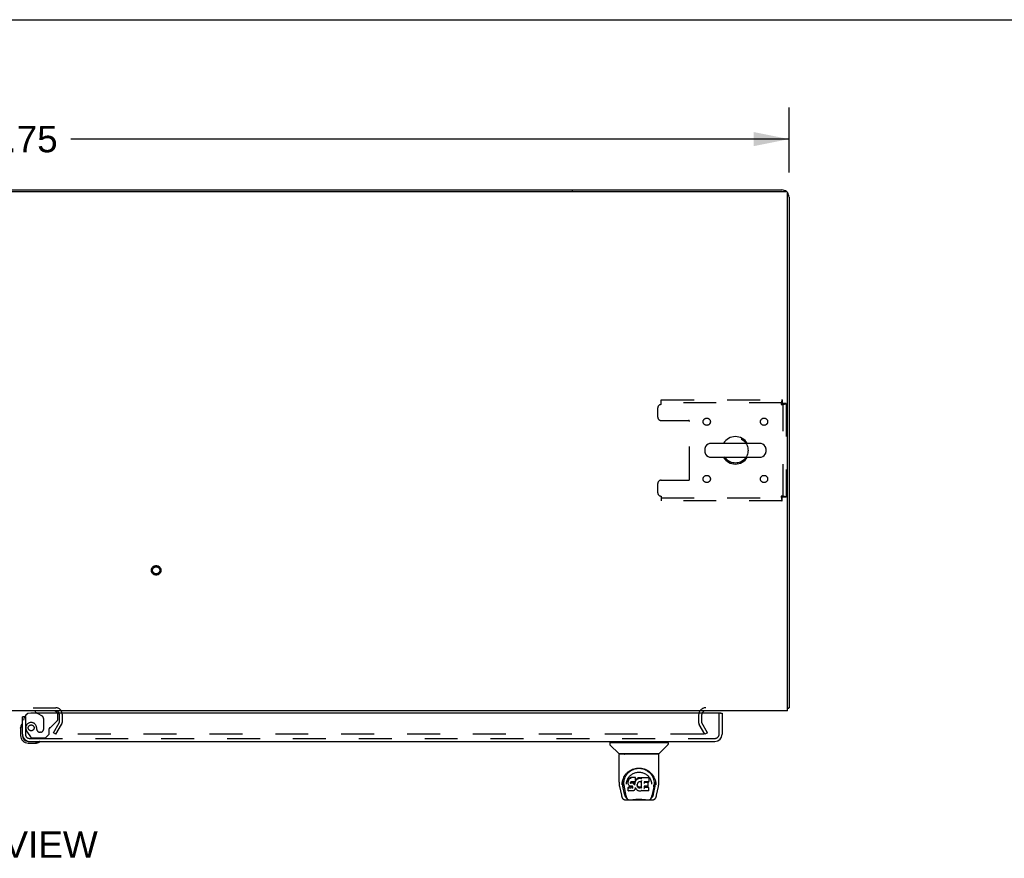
# Model space of a CAD drawing. Header units: inches. Extents: x 0 to 207, y 0 to 134.
# Tile 74 of 78: x 72 to 106, y 105 to 134. Entities that reach past the tile are written whole.
import ezdxf

# ---------------------------------------------------------------- set-up
doc = ezdxf.new("R2010")
doc.units = ezdxf.units.IN
doc.header["$LTSCALE"] = 11.383625
doc.header["$MEASUREMENT"] = 0
doc.linetypes.add('HIDDEN', pattern=[0.2, 0.1, -0.1])
doc.layers.get('0').update_dxf_attribs({"linetype": 'CONTINUOUS'})
for name, color, linetype in [('DEFAULT_2', 8, 'HIDDEN'), ('DIMENSIONS', 7, 'CONTINUOUS'), ('RIGHTHAND_DOOR_ASSEMBLY', 7, 'CONTINUOUS')]:
    doc.layers.add(name, color=color, linetype=linetype)
doc.styles.get("Standard").update_dxf_attribs({"font": 'arial.ttf'})
doc.dimstyles.new('DIMSTYLE_1', dxfattribs={"dimtxt": 0.913125, "dimasz": 1.2175, "dimexe": 0.09, "dimexo": 0.07, "dimgap": 0.0375, "dimtad": 0, "dimtih": 1, "dimtoh": 1, "dimzin": 4, "dimdsep": 46, "dimtxsty": 'Standard', "dimblk": '_FILLED', "dimblk1": '_FILLED', "dimblk2": '_FILLED', "dimcen": 0.09, "dimadec": 3, "dimazin": 1, "dimtfac": 1, "dimtdec": 3, "dimtofl": 0, "dimtmove": 0, "dimatfit": 3, "dimldrblk": '_FILLED', "dimfxl": 0, "dimtolj": 1, "dimtzin": 4, "dimarcsym": 0})

# ---------------------------------------------------------------- blocks, each defined once
blk = doc.blocks.new('_FILLED')
at = {"color": 0, "linetype": 'ByBlock'}
blk.add_solid([(0, 0), (-1, 0.2), (-1, -0.2)], dxfattribs=at)
blk = doc.blocks.new('*D1')
at = {"layer": 'DIMENSIONS', "color": 2, "linetype": 'Continuous'}
for p, q in [((44.621, 128.648), (44.621, 130.895)), ((98.371, 128.648), (98.371, 130.895)), ((44.621, 129.799), (69.444, 129.799)), ((98.371, 129.799), (73.548, 129.799))]:
    blk.add_line(p, q, dxfattribs=at)
at = {"layer": 'DIMENSIONS', "color": 2, "linetype": 'Continuous', "xscale": 1.2175, "yscale": 1.2175, "zscale": 1.2175, "rotation": 180}
blk.add_blockref('_FILLED', (44.621, 129.799), dxfattribs=at)
at = {"layer": 'DIMENSIONS', "color": 2, "linetype": 'Continuous', "xscale": 1.2175, "yscale": 1.2175, "zscale": 1.2175}
blk.add_blockref('_FILLED', (98.371, 129.799), dxfattribs=at)
at = {"layer": 'DIMENSIONS', "color": 2, "linetype": 'Continuous', "insert": (71.496, 130.256), "char_height": 0.9131, "width": 3.19085, "attachment_point": 2, "line_spacing_factor": 0.9}
blk.add_mtext('53.75', dxfattribs=at)

msp = doc.modelspace()

# ---------------------------------------------------------------- linework, layer by layer
at = {"color": 7, "linetype": 'Continuous'}
for p, q in [((0, 133.925), (206.975, 133.925)), ((52.121, 128.042), (90.871, 128.042)), ((90.871, 128.042), (90.871, 127.99)), ((97.349, 119.283), (95.686, 119.283)), ((95.463, 119.106), (95.463, 118.978)), ((97.349, 118.8), (95.686, 118.8)), ((97.571, 119.106), (97.571, 118.978)), ((98.319, 110.146), (98.371, 110.146))]:
    msp.add_line(p, q, dxfattribs=at)
at = {"color": 3, "linetype": 'Continuous'}
for p, q in [((44.733, 127.99), (98.259, 127.99)), ((90.871, 128.042), (98.125, 128.042)), ((98.319, 110.042), (98.319, 127.93)), ((98.371, 127.795), (98.371, 110.146)), ((98.319, 110.042), (44.673, 110.042))]:
    msp.add_line(p, q, dxfattribs=at)
for points in [[(98.319, 110.126), (98.322, 110.127), (98.325, 110.128), (98.329, 110.129), (98.333, 110.13), (98.337, 110.13)], [(98.337, 110.13), (98.344, 110.132), (98.347, 110.132), (98.351, 110.133), (98.354, 110.134), (98.356, 110.135), (98.359, 110.135), (98.361, 110.136), (98.364, 110.137), (98.366, 110.138), (98.367, 110.139), (98.368, 110.14), (98.369, 110.141), (98.37, 110.142), (98.371, 110.143), (98.371, 110.145), (98.371, 110.146)]]:
    msp.add_lwpolyline(points, dxfattribs=at)
for centre, radius, start, end in [((98.125, 127.795), 0.246, 50.553, 90), ((98.259, 127.93), 0.06, 0, 90), ((98.125, 127.795), 0.246, 0, 39.4479), ((73.027, 109.927), 0.115, 18.2523, 64.7751), ((95.493, 109.899), 0.142, 90, 153.5225)]:
    msp.add_arc(centre, radius, start, end, dxfattribs=at)
at = {"color": 7, "linetype": 'Continuous'}
for centre, radius, start, end in [((96.517, 119.042), 0.475, 30.5571, 149.4429), ((95.588, 119.106), 0.125, 146.8152, 180), ((95.686, 119.042), 0.241, 90, 146.8152), ((97.349, 119.042), 0.241, 33.1848, 90), ((97.446, 119.106), 0.125, 0, 33.1848), ((95.588, 118.978), 0.125, 180, 213.1848), ((95.686, 119.042), 0.241, 213.1848, 270), ((96.517, 119.042), 0.475, 210.5571, 329.4429), ((97.349, 119.042), 0.241, 270, 326.8152), ((97.446, 118.978), 0.125, 326.8152, 360)]:
    msp.add_arc(centre, radius, start, end, dxfattribs=at)
at = {"layer": 'DEFAULT_2', "color": 8, "linetype": 'HIDDEN'}
for p, q in [((93.83, 120.5), (93.83, 120.198)), ((93.955, 120.792), (98.133, 120.792)), ((93.955, 120.625), (93.955, 120.792)), ((98.133, 120.688), (93.955, 120.688)), ((98.133, 120.792), (98.133, 120.688)), ((98.267, 120.658), (98.163, 120.658)), ((98.163, 117.426), (98.163, 120.658)), ((98.267, 120.658), (98.267, 117.426)), ((93.955, 120.073), (94.9, 120.073)), ((94.93, 118.041), (94.93, 120.043)), ((93.83, 117.886), (93.83, 117.584)), ((93.955, 118.011), (94.9, 118.011)), ((93.955, 117.459), (93.955, 117.292)), ((98.267, 117.426), (98.163, 117.426)), ((93.955, 117.396), (98.133, 117.396)), ((98.133, 117.292), (93.955, 117.292)), ((98.133, 117.292), (98.133, 117.396)), ((69.965, 110.146), (73.027, 110.146)), ((72.942, 109.281), (73.138, 109.621)), ((73.142, 109.927), (73.142, 109.638)), ((73.246, 109.927), (73.246, 109.638)), ((95.246, 109.899), (95.246, 109.638)), ((95.35, 109.899), (95.35, 109.638)), ((95.551, 109.281), (95.355, 109.621)), ((73.032, 109.229), (72.942, 109.281)), ((73.032, 109.229), (73.228, 109.569)), ((95.461, 109.229), (95.265, 109.569)), ((95.551, 109.281), (95.461, 109.229)), ((95.415, 109.229), (72.965, 109.229))]:
    msp.add_line(p, q, dxfattribs=at)
for points in [[(98.133, 120.792), (98.131, 120.791), (98.129, 120.788), (98.126, 120.783), (98.124, 120.775), (98.122, 120.766), (98.119, 120.756), (98.117, 120.743), (98.115, 120.729), (98.112, 120.714), (98.11, 120.697), (98.107, 120.68), (98.105, 120.662), (98.103, 120.644), (98.1, 120.625)], [(98.133, 120.688), (98.131, 120.688), (98.129, 120.686), (98.126, 120.684), (98.124, 120.682), (98.122, 120.678), (98.119, 120.674), (98.117, 120.669), (98.115, 120.664), (98.112, 120.658), (98.11, 120.652), (98.107, 120.646), (98.105, 120.639), (98.103, 120.632), (98.1, 120.625)], [(98.1, 120.625), (98.119, 120.627), (98.138, 120.63), (98.156, 120.632), (98.173, 120.634), (98.189, 120.637), (98.205, 120.639), (98.218, 120.641), (98.231, 120.644), (98.242, 120.646), (98.251, 120.649), (98.258, 120.651), (98.263, 120.653), (98.266, 120.656), (98.267, 120.658)], [(98.1, 120.625), (98.107, 120.627), (98.114, 120.63), (98.121, 120.632), (98.128, 120.634), (98.134, 120.637), (98.14, 120.639), (98.145, 120.641), (98.15, 120.644), (98.154, 120.646), (98.157, 120.649), (98.16, 120.651), (98.162, 120.653), (98.163, 120.656), (98.163, 120.658)], [(98.267, 117.426), (98.266, 117.428), (98.263, 117.431), (98.258, 117.433), (98.251, 117.435), (98.242, 117.438), (98.231, 117.44), (98.218, 117.442), (98.205, 117.445), (98.189, 117.447), (98.173, 117.45), (98.156, 117.452), (98.138, 117.454), (98.119, 117.457), (98.1, 117.459)], [(98.1, 117.459), (98.103, 117.452), (98.105, 117.445), (98.107, 117.438), (98.11, 117.432), (98.112, 117.425), (98.115, 117.42), (98.117, 117.414), (98.119, 117.41), (98.122, 117.406), (98.124, 117.402), (98.126, 117.399), (98.129, 117.398), (98.131, 117.396), (98.133, 117.396)], [(98.163, 117.426), (98.163, 117.428), (98.162, 117.431), (98.16, 117.433), (98.157, 117.435), (98.154, 117.438), (98.15, 117.44), (98.145, 117.442), (98.14, 117.445), (98.134, 117.447), (98.128, 117.45), (98.121, 117.452), (98.114, 117.454), (98.107, 117.457), (98.1, 117.459)], [(98.1, 117.459), (98.103, 117.44), (98.105, 117.422), (98.107, 117.404), (98.11, 117.386), (98.112, 117.37), (98.115, 117.355), (98.117, 117.341), (98.119, 117.328), (98.122, 117.318), (98.124, 117.308), (98.126, 117.301), (98.129, 117.296), (98.131, 117.293), (98.133, 117.292)], [(95.433, 109.254), (95.434, 109.253), (95.434, 109.251), (95.435, 109.249), (95.435, 109.248), (95.435, 109.247)], [(95.435, 109.247), (95.435, 109.246), (95.435, 109.244), (95.434, 109.242), (95.434, 109.241), (95.433, 109.239), (95.432, 109.238), (95.431, 109.236), (95.429, 109.235), (95.428, 109.234), (95.426, 109.233), (95.425, 109.232), (95.423, 109.231), (95.421, 109.23), (95.419, 109.23), (95.417, 109.23), (95.415, 109.229)]]:
    msp.add_lwpolyline(points, dxfattribs=at)
for centre, radius in [((95.528, 120.031), 0.125), ((97.507, 120.031), 0.125), ((96.517, 119.042), 0.438), ((95.528, 118.052), 0.125), ((97.507, 118.052), 0.125), ((76.496, 114.896), 0.164), ((76.496, 114.896), 0.124)]:
    msp.add_circle(centre, radius, dxfattribs=at)
for centre, radius, start, end in [((93.955, 120.5), 0.125, 90, 180), ((93.955, 120.198), 0.125, 180, 270), ((94.9, 120.043), 0.03, 0, 90), ((93.955, 117.886), 0.125, 90, 180), ((94.9, 118.041), 0.03, 270, 360), ((93.955, 117.584), 0.125, 180, 270), ((73.027, 109.927), 0.219, 0, 90), ((73.027, 109.927), 0.115, 64.7751, 90), ((73.027, 109.927), 0.115, 0, 18.2523), ((95.493, 109.899), 0.246, 90, 180), ((95.493, 109.899), 0.142, 153.5225, 180), ((73.109, 109.638), 0.033, 330, 360), ((73.109, 109.638), 0.137, 330, 360), ((95.383, 109.638), 0.137, 180, 210), ((95.383, 109.638), 0.033, 180, 210)]:
    msp.add_arc(centre, radius, start, end, dxfattribs=at)
at = {"layer": 'RIGHTHAND_DOOR_ASSEMBLY', "color": 3, "linetype": 'Continuous'}
for p, q in [((95.997, 109.963), (72.163, 109.963)), ((96.059, 109.963), (96.059, 109.23)), ((71.871, 109.23), (71.871, 109.838)), ((72.118, 108.984), (95.812, 108.984))]:
    msp.add_line(p, q, dxfattribs=at)
at = {"layer": 'RIGHTHAND_DOOR_ASSEMBLY', "color": 8, "linetype": 'HIDDEN'}
for p, q in [((72.943, 110.042), (72.313, 110.042)), ((72.382, 109.963), (72.552, 109.865)), ((95.955, 109.23), (95.955, 109.963)), ((71.975, 109.838), (71.947, 109.838)), ((71.975, 109.838), (71.975, 109.23)), ((72.601, 109.778), (72.601, 109.399)), ((72.852, 109.472), (73.071, 109.692)), ((73.1, 109.762), (73.1, 109.885)), ((72.05, 109.287), (72.151, 109.143)), ((72.372, 109.399), (72.372, 109.388)), ((72.503, 109.301), (72.47, 109.301)), ((72.793, 109.235), (72.793, 109.414)), ((72.118, 109.088), (95.812, 109.088)), ((72.216, 109.109), (72.667, 109.109)), ((72.667, 109.109), (72.793, 109.235))]:
    msp.add_line(p, q, dxfattribs=at)
at = {"layer": 'RIGHTHAND_DOOR_ASSEMBLY', "color": 7, "linetype": 'Continuous'}
for p, q in [((72.313, 110.042), (72.313, 110.003)), ((72.313, 110.003), (72.382, 109.963)), ((95.997, 109.963), (96.059, 109.963)), ((71.947, 109.838), (71.871, 109.838)), ((71.811, 109.443), (71.814, 109.481)), ((71.811, 109.443), (71.811, 109.187)), ((71.871, 109.23), (71.871, 109.187)), ((72.074, 108.984), (72.118, 108.984)), ((72.074, 108.924), (72.331, 108.924)), ((72.369, 108.927), (72.331, 108.924)), ((92.18, 108.937), (92.18, 108.882)), ((92.188, 108.945), (94.18, 108.945)), ((92.239, 108.945), (92.239, 108.984)), ((94.129, 108.945), (94.129, 108.984)), ((94.188, 108.937), (94.188, 108.882)), ((92.486, 108.56), (92.191, 108.854)), ((93.882, 108.56), (94.176, 108.854)), ((92.495, 107.572), (92.495, 108.535)), ((93.865, 108.543), (92.503, 108.543)), ((93.861, 108.551), (92.507, 108.551)), ((92.569, 108.551), (92.567, 108.547)), ((92.567, 108.547), (92.567, 108.547)), ((93.801, 108.547), (93.799, 108.551)), ((93.801, 108.547), (93.801, 108.547)), ((93.873, 107.572), (93.873, 108.535)), ((92.606, 107.545), (92.614, 107.599)), ((92.616, 107.605), (92.615, 107.55)), ((92.751, 107.826), (92.777, 107.861)), ((92.808, 107.624), (92.807, 107.599)), ((92.808, 107.565), (92.807, 107.599)), ((92.813, 107.649), (92.808, 107.624)), ((92.809, 107.59), (92.808, 107.624)), ((92.809, 107.54), (92.808, 107.565)), ((92.808, 107.565), (92.808, 107.565)), ((92.823, 107.674), (92.813, 107.649)), ((92.814, 107.614), (92.813, 107.649)), ((92.838, 107.696), (92.823, 107.674)), ((92.824, 107.639), (92.823, 107.674)), ((92.848, 107.705), (92.838, 107.696)), ((92.838, 107.66), (92.838, 107.696)), ((92.859, 107.713), (92.848, 107.705)), ((92.848, 107.669), (92.848, 107.705)), ((92.882, 107.724), (92.859, 107.713)), ((92.859, 107.677), (92.859, 107.713)), ((92.908, 107.732), (92.882, 107.724)), ((92.882, 107.687), (92.882, 107.724)), ((92.899, 107.581), (92.897, 107.567)), ((92.897, 107.567), (92.897, 107.553)), ((92.897, 107.547), (92.897, 107.565)), ((92.898, 107.542), (92.899, 107.577)), ((92.901, 107.584), (92.899, 107.58)), ((92.902, 107.573), (92.899, 107.577)), ((92.904, 107.586), (92.901, 107.584)), ((92.901, 107.537), (92.902, 107.573)), ((92.905, 107.571), (92.902, 107.573)), ((92.915, 107.59), (92.904, 107.586)), ((92.917, 107.567), (92.905, 107.571)), ((92.905, 107.534), (92.905, 107.571)), ((93.061, 107.732), (92.908, 107.732)), ((92.908, 107.695), (92.908, 107.732)), ((92.929, 107.591), (92.915, 107.59)), ((92.94, 107.568), (92.917, 107.567)), ((92.917, 107.531), (92.917, 107.567)), ((93.042, 107.591), (92.929, 107.591)), ((92.929, 107.591), (92.929, 107.591)), ((92.965, 107.567), (92.94, 107.568)), ((92.94, 107.531), (92.94, 107.568)), ((92.99, 107.561), (92.965, 107.567)), ((92.965, 107.53), (92.965, 107.567)), ((93.003, 107.556), (92.99, 107.561)), ((92.99, 107.524), (92.99, 107.561)), ((93.002, 107.519), (93.003, 107.556)), ((93.014, 107.548), (93.003, 107.556)), ((93.013, 107.511), (93.014, 107.548)), ((93.032, 107.529), (93.014, 107.548)), ((93.045, 107.557), (93.041, 107.515)), ((93.054, 107.592), (93.042, 107.591)), ((93.042, 107.591), (93.042, 107.591)), ((93.048, 107.58), (93.045, 107.557)), ((93.045, 107.523), (93.045, 107.557)), ((93.052, 107.592), (93.048, 107.58)), ((93.049, 107.545), (93.048, 107.58)), ((93.058, 107.604), (93.054, 107.592)), ((93.055, 107.567), (93.055, 107.593)), ((93.06, 107.618), (93.058, 107.604)), ((93.058, 107.604), (93.058, 107.604)), ((93.06, 107.697), (93.061, 107.732)), ((93.061, 107.643), (93.06, 107.618)), ((93.063, 107.624), (93.06, 107.616)), ((93.06, 107.618), (93.06, 107.618)), ((93.062, 107.677), (93.061, 107.732)), ((93.061, 107.643), (93.062, 107.677)), ((93.074, 107.645), (93.063, 107.624)), ((93.064, 107.589), (93.063, 107.624)), ((93.087, 107.664), (93.074, 107.645)), ((93.075, 107.609), (93.074, 107.645)), ((93.103, 107.682), (93.087, 107.664)), ((93.088, 107.628), (93.087, 107.664)), ((93.12, 107.698), (93.103, 107.682)), ((93.103, 107.646), (93.103, 107.682)), ((93.139, 107.713), (93.12, 107.698)), ((93.12, 107.662), (93.12, 107.698)), ((93.162, 107.723), (93.139, 107.713)), ((93.14, 107.676), (93.139, 107.713)), ((93.153, 107.562), (93.139, 107.54)), ((93.161, 107.571), (93.153, 107.562)), ((93.169, 107.577), (93.16, 107.571)), ((93.185, 107.728), (93.162, 107.723)), ((93.162, 107.686), (93.162, 107.723)), ((93.193, 107.587), (93.169, 107.577)), ((93.209, 107.73), (93.185, 107.728)), ((93.186, 107.691), (93.185, 107.728)), ((93.204, 107.59), (93.193, 107.587)), ((93.215, 107.589), (93.204, 107.59)), ((93.209, 107.73), (93.233, 107.73)), ((93.209, 107.693), (93.209, 107.73)), ((93.209, 107.692), (93.209, 107.693)), ((93.226, 107.587), (93.215, 107.589)), ((93.238, 107.582), (93.226, 107.587)), ((93.246, 107.728), (93.233, 107.73)), ((93.233, 107.693), (93.233, 107.73)), ((93.233, 107.692), (93.233, 107.693)), ((93.259, 107.724), (93.246, 107.728)), ((93.246, 107.691), (93.246, 107.728)), ((93.272, 107.63), (93.256, 107.59)), ((93.258, 107.687), (93.259, 107.724)), ((93.271, 107.716), (93.259, 107.724)), ((93.519, 107.73), (93.271, 107.73)), ((93.271, 107.68), (93.271, 107.73)), ((93.277, 107.377), (93.272, 107.63)), ((93.274, 107.635), (93.273, 107.633)), ((93.273, 107.633), (93.273, 107.632)), ((93.273, 107.632), (93.273, 107.632)), ((93.273, 107.632), (93.273, 107.631)), ((93.273, 107.631), (93.273, 107.631)), ((93.273, 107.631), (93.273, 107.631)), ((93.273, 107.631), (93.273, 107.631)), ((93.273, 107.631), (93.273, 107.63)), ((93.274, 107.638), (93.274, 107.636)), ((93.274, 107.636), (93.274, 107.635)), ((93.362, 107.591), (93.361, 107.532)), ((93.519, 107.591), (93.362, 107.591)), ((93.488, 107.567), (93.362, 107.567)), ((93.5, 107.446), (93.502, 107.554)), ((93.534, 107.605), (93.535, 107.713)), ((93.535, 107.744), (93.552, 107.719)), ((93.74, 107.65), (93.753, 107.599)), ((93.752, 107.605), (93.752, 107.55)), ((92.51, 107.428), (92.575, 107.123)), ((92.602, 107.487), (92.606, 107.545)), ((92.602, 107.488), (92.602, 107.487)), ((92.683, 107.155), (92.627, 107.432)), ((92.663, 107.498), (92.665, 107.472)), ((92.674, 107.407), (92.736, 107.103)), ((92.748, 107.501), (92.748, 107.501)), ((92.813, 107.515), (92.809, 107.54)), ((92.809, 107.54), (92.809, 107.54)), ((92.823, 107.492), (92.813, 107.515)), ((92.813, 107.515), (92.813, 107.515)), ((92.821, 107.399), (92.813, 107.391)), ((92.815, 107.278), (92.813, 107.391)), ((92.822, 107.27), (92.815, 107.277)), ((92.883, 107.399), (92.821, 107.399)), ((92.821, 107.362), (92.821, 107.399)), ((92.968, 107.27), (92.822, 107.27)), ((92.822, 107.27), (92.822, 107.27)), ((92.837, 107.47), (92.823, 107.492)), ((92.823, 107.492), (92.823, 107.492)), ((92.854, 107.452), (92.837, 107.47)), ((92.837, 107.47), (92.837, 107.47)), ((92.876, 107.438), (92.854, 107.452)), ((92.854, 107.452), (92.854, 107.452)), ((92.888, 107.434), (92.876, 107.438)), ((92.876, 107.438), (92.876, 107.438)), ((92.944, 107.4), (92.883, 107.399)), ((92.883, 107.362), (92.883, 107.399)), ((92.883, 107.362), (92.883, 107.361)), ((92.901, 107.432), (92.888, 107.434)), ((92.888, 107.434), (92.888, 107.434)), ((92.949, 107.431), (92.901, 107.432)), ((92.94, 107.53), (92.94, 107.531)), ((92.957, 107.401), (92.944, 107.4)), ((92.944, 107.363), (92.944, 107.4)), ((92.944, 107.363), (92.944, 107.361)), ((92.949, 107.431), (92.949, 107.432)), ((92.955, 107.431), (92.949, 107.431)), ((92.96, 107.429), (92.955, 107.431)), ((92.962, 107.403), (92.957, 107.401)), ((92.957, 107.364), (92.957, 107.401)), ((92.965, 107.425), (92.96, 107.429)), ((92.966, 107.407), (92.962, 107.403)), ((92.962, 107.367), (92.962, 107.403)), ((92.965, 107.529), (92.965, 107.53)), ((92.969, 107.421), (92.965, 107.425)), ((92.972, 107.415), (92.966, 107.407)), ((92.967, 107.371), (92.966, 107.407)), ((92.981, 107.272), (92.968, 107.27)), ((92.975, 107.409), (92.969, 107.421)), ((92.977, 107.395), (92.975, 107.409)), ((92.975, 107.383), (92.975, 107.409)), ((92.977, 107.389), (92.977, 107.399)), ((92.993, 107.276), (92.981, 107.272)), ((92.981, 107.272), (92.981, 107.272)), ((93.014, 107.29), (92.993, 107.276)), ((92.993, 107.276), (92.993, 107.276)), ((93.031, 107.307), (93.014, 107.29)), ((93.014, 107.29), (93.014, 107.29)), ((93.031, 107.494), (93.032, 107.529)), ((93.039, 107.318), (93.031, 107.308)), ((93.031, 107.308), (93.031, 107.307)), ((93.041, 107.515), (93.032, 107.529)), ((93.044, 107.329), (93.039, 107.318)), ((93.039, 107.318), (93.039, 107.318)), ((93.041, 107.479), (93.041, 107.515)), ((93.043, 107.472), (93.043, 107.473)), ((93.045, 107.329), (93.044, 107.329)), ((93.054, 107.352), (93.045, 107.329)), ((93.061, 107.376), (93.054, 107.352)), ((93.054, 107.352), (93.054, 107.352)), ((93.06, 107.387), (93.06, 107.388)), ((93.06, 107.386), (93.06, 107.387)), ((93.061, 107.385), (93.06, 107.386)), ((93.06, 107.386), (93.06, 107.386)), ((93.061, 107.385), (93.061, 107.385)), ((93.081, 107.348), (93.061, 107.384)), ((93.061, 107.384), (93.061, 107.376)), ((93.061, 107.376), (93.061, 107.376)), ((93.094, 107.329), (93.081, 107.348)), ((93.081, 107.348), (93.081, 107.348)), ((93.094, 107.329), (93.095, 107.329)), ((93.11, 107.312), (93.095, 107.329)), ((93.127, 107.297), (93.11, 107.312)), ((93.11, 107.312), (93.11, 107.312)), ((93.127, 107.492), (93.126, 107.466)), ((93.13, 107.518), (93.127, 107.492)), ((93.127, 107.488), (93.127, 107.493)), ((93.13, 107.476), (93.127, 107.488)), ((93.127, 107.454), (93.127, 107.488)), ((93.145, 107.283), (93.127, 107.297)), ((93.127, 107.297), (93.127, 107.297)), ((93.129, 107.442), (93.13, 107.476)), ((93.134, 107.529), (93.13, 107.518)), ((93.139, 107.452), (93.13, 107.476)), ((93.139, 107.54), (93.134, 107.529)), ((93.152, 107.43), (93.139, 107.452)), ((93.139, 107.417), (93.139, 107.452)), ((93.155, 107.278), (93.145, 107.283)), ((93.145, 107.283), (93.145, 107.283)), ((93.151, 107.395), (93.152, 107.43)), ((93.159, 107.421), (93.152, 107.43)), ((93.166, 107.274), (93.155, 107.278)), ((93.155, 107.278), (93.155, 107.278)), ((93.169, 107.412), (93.159, 107.421)), ((93.159, 107.385), (93.159, 107.421)), ((93.189, 107.269), (93.166, 107.274)), ((93.168, 107.376), (93.169, 107.412)), ((93.179, 107.405), (93.169, 107.412)), ((93.19, 107.401), (93.179, 107.405)), ((93.179, 107.369), (93.179, 107.405)), ((93.211, 107.266), (93.189, 107.269)), ((93.202, 107.399), (93.19, 107.401)), ((93.19, 107.364), (93.19, 107.401)), ((93.202, 107.399), (93.215, 107.398)), ((93.202, 107.362), (93.202, 107.399)), ((93.202, 107.361), (93.202, 107.362)), ((93.234, 107.269), (93.211, 107.266)), ((93.211, 107.267), (93.211, 107.266)), ((93.227, 107.4), (93.215, 107.398)), ((93.215, 107.362), (93.215, 107.398)), ((93.215, 107.36), (93.215, 107.362)), ((93.239, 107.404), (93.227, 107.4)), ((93.227, 107.363), (93.227, 107.4)), ((93.256, 107.276), (93.234, 107.269)), ((93.25, 107.409), (93.239, 107.404)), ((93.239, 107.367), (93.239, 107.404)), ((93.26, 107.416), (93.25, 107.409)), ((93.25, 107.373), (93.25, 107.409)), ((93.275, 107.287), (93.256, 107.276)), ((93.256, 107.276), (93.256, 107.276)), ((93.261, 107.38), (93.26, 107.416)), ((93.281, 107.287), (93.275, 107.287)), ((93.279, 107.369), (93.278, 107.37)), ((93.28, 107.279), (93.28, 107.287)), ((93.52, 107.27), (93.289, 107.27)), ((93.361, 107.435), (93.359, 107.361)), ((93.488, 107.435), (93.36, 107.435)), ((93.52, 107.396), (93.36, 107.396)), ((93.528, 107.279), (93.53, 107.385)), ((93.617, 107.532), (93.62, 107.501)), ((93.62, 107.501), (93.62, 107.501)), ((93.694, 107.404), (93.632, 107.103)), ((93.684, 107.155), (93.741, 107.432)), ((93.766, 107.487), (93.766, 107.488)), ((93.793, 107.123), (93.858, 107.428)), ((92.575, 107.123), (92.575, 107.123)), ((92.699, 106.968), (93.669, 106.968)), ((92.742, 107.047), (92.749, 107.047)), ((92.749, 107.047), (92.752, 107.038)), ((92.753, 107.035), (92.752, 107.038)), ((93.615, 107.035), (93.616, 107.038)), ((93.616, 107.038), (93.618, 107.047)), ((93.618, 107.047), (93.625, 107.047))]:
    msp.add_line(p, q, dxfattribs=at)
for points in [[(92.566, 108.546), (92.565, 108.545), (92.565, 108.544), (92.565, 108.544), (92.564, 108.543), (92.565, 108.543)], [(92.567, 108.547), (92.566, 108.546), (92.566, 108.546)], [(93.802, 108.546), (93.802, 108.546), (93.801, 108.547)], [(93.803, 108.543), (93.803, 108.543), (93.803, 108.544), (93.803, 108.544), (93.803, 108.545), (93.802, 108.546)], [(92.614, 107.599), (92.627, 107.65), (92.644, 107.698), (92.665, 107.742), (92.688, 107.784), (92.713, 107.822), (92.741, 107.858), (92.772, 107.891), (92.805, 107.922), (92.842, 107.951), (92.88, 107.977), (92.921, 107.999), (92.964, 108.019), (93.007, 108.035), (93.051, 108.047), (93.096, 108.055), (93.14, 108.06), (93.184, 108.062), (93.228, 108.06), (93.272, 108.055), (93.317, 108.047), (93.361, 108.035), (93.404, 108.019), (93.447, 107.999), (93.488, 107.976), (93.526, 107.951), (93.563, 107.922), (93.596, 107.891), (93.627, 107.858), (93.655, 107.822), (93.68, 107.784), (93.703, 107.742), (93.724, 107.698), (93.74, 107.65)], [(92.777, 107.861), (92.804, 107.892), (92.832, 107.92)], [(92.816, 107.719), (92.833, 107.744), (92.851, 107.767), (92.87, 107.788), (92.891, 107.809), (92.914, 107.828), (92.938, 107.845), (92.963, 107.861), (92.989, 107.875), (93.016, 107.888), (93.044, 107.898), (93.072, 107.907), (93.1, 107.913), (93.128, 107.918), (93.156, 107.92), (93.184, 107.921), (93.211, 107.921), (93.239, 107.918), (93.267, 107.913), (93.295, 107.907), (93.323, 107.898), (93.351, 107.888), (93.379, 107.876), (93.405, 107.861), (93.43, 107.845), (93.454, 107.828), (93.476, 107.809), (93.497, 107.789), (93.517, 107.767), (93.535, 107.744)], [(92.832, 107.92), (92.862, 107.945), (92.892, 107.967), (92.923, 107.986)], [(92.923, 107.986), (92.955, 108.003), (92.987, 108.018), (93.02, 108.03)], [(93.02, 108.03), (93.052, 108.039), (93.085, 108.047), (93.118, 108.052), (93.15, 108.055), (93.183, 108.056), (93.215, 108.055), (93.248, 108.052), (93.28, 108.047), (93.313, 108.04)], [(93.313, 108.04), (93.345, 108.031), (93.377, 108.019), (93.41, 108.005)], [(93.41, 108.005), (93.441, 107.988), (93.472, 107.969), (93.503, 107.947), (93.533, 107.923), (93.561, 107.895), (93.589, 107.864), (93.614, 107.83), (93.637, 107.793), (93.658, 107.752), (93.676, 107.709), (93.69, 107.664), (93.699, 107.617), (93.705, 107.57)], [(92.495, 107.572), (92.496, 107.538), (92.499, 107.498), (92.504, 107.459), (92.51, 107.428)], [(92.615, 107.55), (92.616, 107.516), (92.62, 107.472), (92.627, 107.432)], [(92.663, 107.498), (92.662, 107.522), (92.663, 107.568), (92.668, 107.615), (92.678, 107.661), (92.691, 107.706), (92.708, 107.749), (92.728, 107.789), (92.751, 107.826)], [(92.748, 107.501), (92.75, 107.531), (92.756, 107.568)], [(92.756, 107.568), (92.764, 107.603), (92.775, 107.635), (92.787, 107.665)], [(92.787, 107.665), (92.8, 107.693), (92.816, 107.719)], [(92.808, 107.565), (92.808, 107.565), (92.808, 107.564), (92.808, 107.564), (92.809, 107.564), (92.809, 107.564), (92.81, 107.564)], [(92.809, 107.589), (92.809, 107.589), (92.809, 107.589), (92.81, 107.589), (92.81, 107.588), (92.811, 107.588), (92.811, 107.588)], [(92.814, 107.614), (92.814, 107.614), (92.814, 107.614), (92.815, 107.613), (92.815, 107.613), (92.816, 107.613), (92.816, 107.613)], [(92.824, 107.638), (92.824, 107.638), (92.824, 107.638), (92.824, 107.638), (92.825, 107.637), (92.825, 107.637), (92.825, 107.637)], [(92.838, 107.66), (92.839, 107.659), (92.839, 107.659), (92.839, 107.659), (92.839, 107.659), (92.84, 107.659), (92.84, 107.658)], [(92.848, 107.669), (92.848, 107.669), (92.849, 107.668), (92.849, 107.668), (92.849, 107.668), (92.849, 107.668), (92.849, 107.668)], [(92.859, 107.676), (92.859, 107.676), (92.86, 107.676), (92.86, 107.676), (92.86, 107.676), (92.86, 107.675), (92.86, 107.675)], [(92.882, 107.687), (92.882, 107.687), (92.882, 107.686), (92.883, 107.686), (92.883, 107.686), (92.883, 107.686), (92.883, 107.686)], [(92.895, 107.566), (92.896, 107.566), (92.896, 107.566), (92.897, 107.566), (92.897, 107.567), (92.897, 107.567), (92.897, 107.567)], [(92.895, 107.552), (92.895, 107.552), (92.896, 107.552), (92.896, 107.552), (92.896, 107.553), (92.896, 107.553), (92.897, 107.553)], [(92.895, 107.545), (92.895, 107.546), (92.896, 107.546), (92.896, 107.546), (92.897, 107.546), (92.897, 107.546), (92.897, 107.547)], [(92.898, 107.58), (92.898, 107.58), (92.899, 107.58), (92.899, 107.58), (92.899, 107.58), (92.899, 107.58)], [(92.9, 107.584), (92.9, 107.584), (92.901, 107.584), (92.901, 107.584), (92.901, 107.584)], [(92.903, 107.587), (92.903, 107.586), (92.904, 107.586), (92.904, 107.586), (92.904, 107.586)], [(92.908, 107.695), (92.908, 107.695), (92.908, 107.694), (92.908, 107.694), (92.908, 107.694), (92.908, 107.694), (92.908, 107.694)], [(92.915, 107.59), (92.915, 107.59), (92.915, 107.59), (92.915, 107.59)], [(93.054, 107.592), (93.054, 107.592), (93.053, 107.592), (93.053, 107.592), (93.053, 107.592)], [(93.054, 107.592), (93.054, 107.592), (93.054, 107.592), (93.054, 107.592)], [(93.057, 107.566), (93.056, 107.566), (93.056, 107.566), (93.056, 107.566), (93.055, 107.567), (93.055, 107.567), (93.055, 107.567)], [(93.058, 107.604), (93.058, 107.604), (93.058, 107.603), (93.057, 107.603), (93.057, 107.603), (93.056, 107.603)], [(93.06, 107.695), (93.059, 107.695), (93.059, 107.694), (93.059, 107.694), (93.059, 107.694), (93.058, 107.694), (93.058, 107.694)], [(93.06, 107.618), (93.06, 107.618), (93.06, 107.618), (93.059, 107.617), (93.059, 107.617), (93.059, 107.617), (93.058, 107.617)], [(93.061, 107.643), (93.061, 107.642), (93.061, 107.642), (93.061, 107.642), (93.06, 107.642), (93.06, 107.641), (93.059, 107.641)], [(93.065, 107.587), (93.065, 107.588), (93.065, 107.588), (93.064, 107.588), (93.064, 107.588), (93.064, 107.589), (93.064, 107.589)], [(93.076, 107.608), (93.076, 107.608), (93.076, 107.608), (93.075, 107.608), (93.075, 107.609), (93.075, 107.609), (93.075, 107.609)], [(93.089, 107.627), (93.089, 107.627), (93.089, 107.627), (93.089, 107.627), (93.088, 107.628), (93.088, 107.628), (93.088, 107.628)], [(93.104, 107.645), (93.104, 107.645), (93.104, 107.645), (93.104, 107.645), (93.103, 107.645), (93.103, 107.646), (93.103, 107.646)], [(93.121, 107.661), (93.121, 107.661), (93.121, 107.661), (93.121, 107.661), (93.12, 107.662), (93.12, 107.662), (93.12, 107.662)], [(93.141, 107.675), (93.14, 107.675), (93.14, 107.675), (93.14, 107.675), (93.14, 107.676), (93.14, 107.676), (93.14, 107.676)], [(93.153, 107.562), (93.153, 107.562), (93.153, 107.562), (93.153, 107.562), (93.152, 107.562), (93.152, 107.562)], [(93.16, 107.571), (93.16, 107.571), (93.16, 107.571), (93.16, 107.571), (93.159, 107.571)], [(93.163, 107.684), (93.163, 107.685), (93.162, 107.685), (93.162, 107.685), (93.162, 107.685), (93.162, 107.686), (93.162, 107.686)], [(93.169, 107.577), (93.169, 107.577), (93.169, 107.577), (93.168, 107.577)], [(93.186, 107.69), (93.186, 107.69), (93.186, 107.69), (93.186, 107.69), (93.186, 107.691), (93.186, 107.691), (93.186, 107.691)], [(93.193, 107.587), (93.193, 107.587), (93.193, 107.587), (93.192, 107.587)], [(93.204, 107.59), (93.204, 107.59), (93.204, 107.59), (93.204, 107.59)], [(93.215, 107.589), (93.215, 107.589), (93.215, 107.59), (93.215, 107.59)], [(93.226, 107.587), (93.226, 107.587), (93.227, 107.587), (93.227, 107.587)], [(93.238, 107.582), (93.238, 107.582), (93.24, 107.581), (93.242, 107.581), (93.244, 107.581), (93.247, 107.581), (93.249, 107.582), (93.251, 107.583), (93.252, 107.584), (93.254, 107.586), (93.255, 107.587), (93.256, 107.589), (93.256, 107.59)], [(93.239, 107.583), (93.238, 107.582), (93.238, 107.582), (93.238, 107.582)], [(93.245, 107.69), (93.245, 107.69), (93.245, 107.69), (93.245, 107.69), (93.246, 107.691), (93.246, 107.691), (93.246, 107.691)], [(93.258, 107.686), (93.258, 107.686), (93.258, 107.686), (93.258, 107.686), (93.258, 107.686), (93.258, 107.687), (93.258, 107.687)], [(93.273, 107.691), (93.273, 107.692), (93.273, 107.692), (93.272, 107.692), (93.272, 107.692), (93.272, 107.693), (93.272, 107.693)], [(93.273, 107.675), (93.273, 107.676), (93.273, 107.676), (93.273, 107.677), (93.272, 107.677), (93.272, 107.678), (93.272, 107.678)], [(93.273, 107.63), (93.273, 107.63), (93.272, 107.63)], [(93.272, 107.63), (93.272, 107.63), (93.272, 107.63), (93.272, 107.63)], [(93.36, 107.591), (93.36, 107.591), (93.361, 107.591), (93.361, 107.591), (93.361, 107.591), (93.361, 107.591), (93.362, 107.591)], [(93.519, 107.591), (93.52, 107.591), (93.523, 107.591), (93.525, 107.592), (93.527, 107.593), (93.529, 107.594), (93.53, 107.596), (93.532, 107.598), (93.533, 107.6), (93.533, 107.603), (93.534, 107.605)], [(93.552, 107.719), (93.567, 107.693), (93.581, 107.665)], [(93.581, 107.665), (93.593, 107.635), (93.604, 107.603), (93.612, 107.568), (93.617, 107.532)], [(93.705, 107.57), (93.706, 107.522), (93.705, 107.498)], [(93.741, 107.432), (93.748, 107.471), (93.752, 107.516), (93.752, 107.55)], [(93.753, 107.599), (93.762, 107.545), (93.766, 107.487)], [(93.858, 107.428), (93.863, 107.458), (93.869, 107.498), (93.872, 107.538), (93.873, 107.572)], [(92.665, 107.472), (92.667, 107.452), (92.67, 107.428), (92.674, 107.407)], [(92.809, 107.54), (92.809, 107.54), (92.809, 107.539), (92.809, 107.539), (92.81, 107.539), (92.81, 107.539), (92.811, 107.539)], [(92.813, 107.515), (92.814, 107.515), (92.814, 107.515), (92.814, 107.514), (92.815, 107.514), (92.815, 107.514)], [(92.814, 107.355), (92.814, 107.355), (92.814, 107.354), (92.815, 107.354), (92.815, 107.354), (92.815, 107.354), (92.816, 107.354)], [(92.815, 107.278), (92.815, 107.277), (92.815, 107.277)], [(92.815, 107.277), (92.816, 107.277), (92.816, 107.277), (92.817, 107.277), (92.817, 107.277)], [(92.821, 107.362), (92.822, 107.362), (92.822, 107.361), (92.822, 107.361), (92.822, 107.361), (92.822, 107.361), (92.822, 107.36)], [(92.822, 107.27), (92.823, 107.27), (92.823, 107.27), (92.823, 107.27), (92.823, 107.271), (92.823, 107.271), (92.823, 107.271)], [(92.823, 107.492), (92.823, 107.491), (92.823, 107.491), (92.824, 107.491), (92.824, 107.491)], [(92.837, 107.47), (92.837, 107.47), (92.837, 107.47), (92.837, 107.47), (92.838, 107.47), (92.838, 107.47)], [(92.854, 107.452), (92.854, 107.452), (92.855, 107.452), (92.855, 107.452), (92.856, 107.452)], [(92.876, 107.438), (92.876, 107.438), (92.876, 107.438), (92.876, 107.439)], [(92.888, 107.434), (92.888, 107.434), (92.888, 107.434), (92.889, 107.434)], [(92.897, 107.54), (92.897, 107.54), (92.897, 107.54), (92.898, 107.541), (92.898, 107.541), (92.898, 107.541), (92.898, 107.541)], [(92.9, 107.536), (92.9, 107.536), (92.9, 107.536), (92.901, 107.536), (92.901, 107.537), (92.901, 107.537), (92.901, 107.537)], [(92.901, 107.432), (92.901, 107.432), (92.901, 107.432), (92.901, 107.432)], [(92.904, 107.533), (92.904, 107.533), (92.905, 107.533), (92.905, 107.533), (92.905, 107.533), (92.905, 107.534), (92.905, 107.534)], [(92.917, 107.529), (92.917, 107.529), (92.917, 107.529), (92.917, 107.53), (92.917, 107.53), (92.917, 107.53), (92.917, 107.531)], [(92.955, 107.431), (92.955, 107.431), (92.955, 107.431), (92.956, 107.431)], [(92.957, 107.364), (92.957, 107.364), (92.958, 107.363), (92.958, 107.363), (92.958, 107.363), (92.958, 107.363), (92.958, 107.362)], [(92.96, 107.429), (92.961, 107.429), (92.961, 107.429), (92.961, 107.429)], [(92.962, 107.367), (92.962, 107.366), (92.962, 107.366), (92.963, 107.366), (92.963, 107.366), (92.963, 107.365), (92.963, 107.365)], [(92.965, 107.425), (92.965, 107.425), (92.966, 107.425), (92.966, 107.425), (92.966, 107.425)], [(92.967, 107.372), (92.967, 107.371), (92.967, 107.371), (92.967, 107.371), (92.968, 107.37), (92.968, 107.37), (92.968, 107.37)], [(92.968, 107.27), (92.968, 107.27), (92.968, 107.27), (92.968, 107.27), (92.968, 107.271), (92.968, 107.271), (92.968, 107.271)], [(92.969, 107.421), (92.969, 107.42), (92.97, 107.42), (92.97, 107.42), (92.971, 107.42)], [(92.975, 107.409), (92.975, 107.408), (92.975, 107.408), (92.976, 107.408), (92.976, 107.408), (92.977, 107.408)], [(92.975, 107.383), (92.975, 107.383), (92.975, 107.382), (92.976, 107.382), (92.976, 107.382), (92.976, 107.382), (92.977, 107.382)], [(92.977, 107.395), (92.977, 107.395), (92.978, 107.395), (92.978, 107.394), (92.978, 107.394), (92.979, 107.394), (92.979, 107.394)], [(92.977, 107.389), (92.977, 107.388), (92.977, 107.388), (92.978, 107.388), (92.978, 107.388), (92.978, 107.388), (92.979, 107.388)], [(92.981, 107.272), (92.981, 107.272), (92.981, 107.272), (92.98, 107.272)], [(92.989, 107.523), (92.989, 107.523), (92.989, 107.524), (92.99, 107.524), (92.99, 107.524), (92.99, 107.524), (92.99, 107.524)], [(92.993, 107.276), (92.993, 107.276), (92.992, 107.276), (92.992, 107.277)], [(93.001, 107.518), (93.001, 107.518), (93.002, 107.518), (93.002, 107.518), (93.002, 107.519), (93.002, 107.519), (93.002, 107.519)], [(93.012, 107.51), (93.012, 107.51), (93.012, 107.51), (93.013, 107.511), (93.013, 107.511), (93.013, 107.511), (93.013, 107.511)], [(93.014, 107.29), (93.013, 107.29), (93.013, 107.29), (93.013, 107.29), (93.012, 107.29)], [(93.03, 107.492), (93.03, 107.492), (93.03, 107.493), (93.031, 107.493), (93.031, 107.493), (93.031, 107.493), (93.031, 107.493)], [(93.031, 107.307), (93.031, 107.307), (93.031, 107.307), (93.031, 107.307), (93.03, 107.307), (93.03, 107.307)], [(93.039, 107.318), (93.039, 107.318), (93.038, 107.318), (93.038, 107.318), (93.037, 107.318)], [(93.043, 107.473), (93.042, 107.475), (93.042, 107.476), (93.042, 107.477), (93.041, 107.478)], [(93.044, 107.329), (93.044, 107.329), (93.044, 107.329), (93.043, 107.329), (93.043, 107.329)], [(93.047, 107.521), (93.047, 107.521), (93.046, 107.521), (93.046, 107.522), (93.046, 107.522), (93.045, 107.522), (93.045, 107.523)], [(93.051, 107.544), (93.051, 107.544), (93.05, 107.544), (93.05, 107.544), (93.049, 107.544), (93.049, 107.545), (93.049, 107.545)], [(93.054, 107.352), (93.054, 107.352), (93.053, 107.351), (93.053, 107.351), (93.052, 107.351), (93.052, 107.351)], [(93.061, 107.376), (93.061, 107.376), (93.06, 107.375), (93.06, 107.375), (93.06, 107.375), (93.059, 107.375), (93.059, 107.375)], [(93.06, 107.388), (93.06, 107.388), (93.06, 107.389)], [(93.061, 107.384), (93.061, 107.384), (93.061, 107.384), (93.061, 107.384), (93.061, 107.385), (93.061, 107.385), (93.061, 107.385), (93.061, 107.385)], [(93.061, 107.384), (93.061, 107.384), (93.061, 107.384), (93.061, 107.384), (93.061, 107.384)], [(93.081, 107.348), (93.081, 107.348), (93.082, 107.348), (93.082, 107.347), (93.083, 107.348)], [(93.095, 107.329), (93.095, 107.329), (93.095, 107.329), (93.095, 107.329), (93.096, 107.329), (93.096, 107.329)], [(93.11, 107.312), (93.11, 107.312), (93.11, 107.312), (93.111, 107.312), (93.111, 107.312)], [(93.126, 107.466), (93.125, 107.466), (93.125, 107.465), (93.125, 107.465), (93.124, 107.465), (93.124, 107.465), (93.124, 107.465)], [(93.127, 107.492), (93.127, 107.492), (93.126, 107.492), (93.126, 107.491), (93.126, 107.491), (93.125, 107.491), (93.125, 107.491)], [(93.127, 107.454), (93.126, 107.453), (93.126, 107.453), (93.126, 107.453), (93.125, 107.452), (93.125, 107.452), (93.125, 107.452)], [(93.129, 107.441), (93.129, 107.441), (93.129, 107.441), (93.128, 107.441), (93.128, 107.44), (93.128, 107.44), (93.127, 107.44)], [(93.127, 107.297), (93.127, 107.297), (93.127, 107.297), (93.128, 107.297), (93.128, 107.297)], [(93.13, 107.518), (93.13, 107.518), (93.13, 107.517), (93.129, 107.517), (93.129, 107.517), (93.128, 107.517)], [(93.134, 107.529), (93.134, 107.529), (93.133, 107.529), (93.133, 107.529), (93.133, 107.528), (93.132, 107.529)], [(93.139, 107.417), (93.138, 107.417), (93.138, 107.416), (93.138, 107.416), (93.138, 107.416), (93.137, 107.416), (93.137, 107.416)], [(93.139, 107.54), (93.139, 107.54), (93.139, 107.539), (93.138, 107.539), (93.138, 107.54)], [(93.145, 107.283), (93.145, 107.283), (93.145, 107.283), (93.146, 107.283), (93.146, 107.284)], [(93.149, 107.393), (93.15, 107.393), (93.15, 107.393), (93.15, 107.394), (93.151, 107.394), (93.151, 107.394), (93.151, 107.394)], [(93.155, 107.278), (93.156, 107.278), (93.156, 107.278), (93.156, 107.278)], [(93.158, 107.383), (93.158, 107.383), (93.158, 107.384), (93.158, 107.384), (93.159, 107.384), (93.159, 107.384), (93.159, 107.385)], [(93.166, 107.274), (93.166, 107.274), (93.167, 107.274), (93.167, 107.275)], [(93.167, 107.375), (93.168, 107.375), (93.168, 107.375), (93.168, 107.375), (93.168, 107.376), (93.168, 107.376), (93.168, 107.376)], [(93.178, 107.368), (93.178, 107.368), (93.178, 107.368), (93.178, 107.368), (93.178, 107.368), (93.179, 107.369), (93.179, 107.369)], [(93.189, 107.363), (93.19, 107.363), (93.19, 107.363), (93.19, 107.364), (93.19, 107.364), (93.19, 107.364), (93.19, 107.364)], [(93.189, 107.269), (93.189, 107.269), (93.189, 107.269), (93.189, 107.269)], [(93.227, 107.362), (93.227, 107.362), (93.227, 107.362), (93.227, 107.363), (93.227, 107.363), (93.227, 107.363), (93.227, 107.363)], [(93.234, 107.27), (93.234, 107.27), (93.234, 107.269), (93.234, 107.269)], [(93.24, 107.366), (93.24, 107.366), (93.239, 107.366), (93.239, 107.367), (93.239, 107.367), (93.239, 107.367), (93.239, 107.367)], [(93.251, 107.371), (93.251, 107.372), (93.251, 107.372), (93.251, 107.372), (93.251, 107.372), (93.251, 107.372), (93.25, 107.373)], [(93.256, 107.277), (93.256, 107.276), (93.256, 107.276), (93.256, 107.276)], [(93.276, 107.414), (93.275, 107.415), (93.275, 107.415), (93.274, 107.416), (93.273, 107.417), (93.272, 107.417), (93.272, 107.417), (93.271, 107.418), (93.27, 107.418), (93.269, 107.418), (93.269, 107.418), (93.268, 107.419), (93.267, 107.419)], [(93.274, 107.288), (93.275, 107.288), (93.275, 107.288), (93.275, 107.287), (93.275, 107.287), (93.275, 107.287), (93.275, 107.287)], [(93.278, 107.37), (93.278, 107.372), (93.277, 107.374), (93.277, 107.376)], [(93.28, 107.279), (93.281, 107.277), (93.281, 107.275), (93.282, 107.273), (93.283, 107.272), (93.285, 107.271), (93.286, 107.271), (93.288, 107.27), (93.289, 107.27)], [(93.282, 107.288), (93.282, 107.288), (93.282, 107.288), (93.281, 107.287), (93.281, 107.287), (93.281, 107.287), (93.281, 107.287)], [(93.357, 107.357), (93.358, 107.358), (93.358, 107.358), (93.358, 107.358), (93.358, 107.358), (93.359, 107.358), (93.359, 107.359)], [(93.359, 107.529), (93.359, 107.529), (93.36, 107.529), (93.36, 107.53), (93.36, 107.53), (93.36, 107.53), (93.36, 107.53)], [(93.359, 107.436), (93.359, 107.435), (93.359, 107.435), (93.359, 107.435), (93.36, 107.435), (93.36, 107.435), (93.36, 107.435)], [(93.488, 107.435), (93.49, 107.435), (93.492, 107.435), (93.493, 107.436), (93.495, 107.437), (93.496, 107.438), (93.497, 107.439), (93.498, 107.441), (93.499, 107.442), (93.5, 107.444), (93.5, 107.446)], [(93.52, 107.27), (93.521, 107.27), (93.523, 107.271), (93.524, 107.271), (93.525, 107.272), (93.527, 107.273), (93.528, 107.275), (93.528, 107.277), (93.528, 107.279)], [(93.694, 107.404), (93.694, 107.407), (93.695, 107.41), (93.695, 107.413), (93.696, 107.416), (93.696, 107.419), (93.697, 107.422), (93.697, 107.425), (93.698, 107.428), (93.698, 107.431), (93.699, 107.434), (93.699, 107.438), (93.7, 107.441), (93.7, 107.445), (93.701, 107.448), (93.701, 107.452), (93.701, 107.455), (93.702, 107.459), (93.702, 107.463), (93.702, 107.467), (93.703, 107.471), (93.705, 107.498)], [(92.575, 107.123), (92.578, 107.11), (92.583, 107.091), (92.588, 107.074), (92.593, 107.059), (92.599, 107.046), (92.605, 107.033), (92.611, 107.022), (92.618, 107.012), (92.626, 107.002), (92.636, 106.993), (92.646, 106.985), (92.657, 106.978), (92.669, 106.973), (92.682, 106.97)], [(92.682, 106.97), (92.696, 106.968), (92.699, 106.968)], [(92.683, 107.155), (92.687, 107.138), (92.692, 107.12), (92.697, 107.103), (92.702, 107.088), (92.708, 107.076), (92.715, 107.065), (92.722, 107.057), (92.729, 107.051), (92.736, 107.048), (92.742, 107.047)], [(92.736, 107.103), (92.738, 107.093), (92.74, 107.081), (92.743, 107.069), (92.746, 107.058), (92.749, 107.047)], [(92.789, 107.016), (92.784, 107.016), (92.779, 107.017), (92.774, 107.018), (92.77, 107.019), (92.766, 107.021), (92.762, 107.024), (92.759, 107.027), (92.756, 107.031), (92.753, 107.035), (92.753, 107.035)], [(92.753, 107.035), (92.759, 107.024), (92.765, 107.012), (92.772, 107.002), (92.779, 106.994), (92.786, 106.986), (92.794, 106.98), (92.802, 106.975), (92.812, 106.971), (92.821, 106.969), (92.828, 106.968)], [(92.913, 106.968), (92.935, 106.969), (92.958, 106.97), (92.982, 106.972), (93.008, 106.975), (93.036, 106.978), (93.064, 106.98), (93.093, 106.983), (93.123, 106.985), (93.153, 106.986), (93.184, 106.986), (93.214, 106.986), (93.244, 106.985), (93.274, 106.983), (93.304, 106.98), (93.332, 106.978), (93.359, 106.975), (93.385, 106.972), (93.41, 106.97), (93.433, 106.969), (93.454, 106.968)], [(92.913, 106.968), (92.937, 106.969), (92.966, 106.97), (92.995, 106.973), (93.026, 106.976), (93.057, 106.978), (93.088, 106.981), (93.119, 106.983), (93.152, 106.984), (93.184, 106.984), (93.216, 106.984), (93.248, 106.983), (93.28, 106.981), (93.311, 106.978), (93.342, 106.976), (93.372, 106.973), (93.402, 106.971), (93.43, 106.969), (93.454, 106.968)], [(93.539, 106.968), (93.547, 106.969), (93.556, 106.971), (93.566, 106.975), (93.574, 106.98), (93.582, 106.986), (93.589, 106.994), (93.596, 107.002), (93.603, 107.012), (93.609, 107.024), (93.615, 107.035)], [(93.579, 107.016), (93.584, 107.016), (93.589, 107.017), (93.593, 107.018), (93.598, 107.019), (93.602, 107.021), (93.606, 107.024), (93.609, 107.027), (93.612, 107.031), (93.614, 107.035), (93.615, 107.035)], [(93.618, 107.047), (93.622, 107.058), (93.625, 107.069), (93.627, 107.081), (93.63, 107.094), (93.632, 107.103)], [(93.625, 107.047), (93.631, 107.048), (93.639, 107.051), (93.646, 107.057), (93.653, 107.065), (93.659, 107.076), (93.665, 107.089), (93.671, 107.103), (93.676, 107.12), (93.681, 107.138), (93.684, 107.155)], [(93.669, 106.968), (93.671, 106.968), (93.685, 106.97)], [(93.685, 106.97), (93.698, 106.973), (93.71, 106.978), (93.721, 106.985), (93.732, 106.992), (93.741, 107.001), (93.749, 107.011), (93.756, 107.022), (93.763, 107.033), (93.769, 107.045), (93.775, 107.059), (93.78, 107.074), (93.785, 107.091), (93.79, 107.11), (93.793, 107.123)]]:
    msp.add_lwpolyline(points, dxfattribs=at)
at = {"layer": 'RIGHTHAND_DOOR_ASSEMBLY', "color": 8, "linetype": 'HIDDEN'}
msp.add_circle((72.175, 109.451), 0.101, dxfattribs=at)
at = {"layer": 'RIGHTHAND_DOOR_ASSEMBLY', "color": 3, "linetype": 'Continuous'}
for centre, radius, start, end in [((72.163, 109.713), 0.25, 90, 180), ((95.997, 109.943), 0.02, 0, 90), ((72.118, 109.23), 0.246, 180, 270), ((95.812, 109.23), 0.246, 270, 360)]:
    msp.add_arc(centre, radius, start, end, dxfattribs=at)
at = {"layer": 'RIGHTHAND_DOOR_ASSEMBLY', "color": 8, "linetype": 'HIDDEN'}
for centre, radius, start, end in [((72.943, 109.885), 0.157, 0, 90), ((72.175, 109.451), 0.187, 17.8482, 196.8439), ((72.501, 109.778), 0.1, 0, 59.908), ((73, 109.762), 0.1, 315, 360), ((72.366, 109.509), 0.386, 196.8439, 215.1), ((71.979, 109.388), 0.393, 1.6599, 17.9298), ((72.47, 109.399), 0.098, 180, 270), ((72.503, 109.399), 0.098, 270, 360), ((72.832, 109.414), 0.039, 111.6096, 180), ((72.781, 109.543), 0.1, 291.6096, 315), ((72.118, 109.23), 0.142, 180, 270), ((72.216, 109.188), 0.079, 215.1, 270), ((95.812, 109.23), 0.142, 270, 360)]:
    msp.add_arc(centre, radius, start, end, dxfattribs=at)
at = {"layer": 'RIGHTHAND_DOOR_ASSEMBLY', "color": 7, "linetype": 'Continuous'}
for centre, radius, start, end in [((72.061, 109.443), 0.25, 149.1101, 180), ((71.86, 109.564), 0.015, 96.3796, 149.1101), ((71.856, 109.564), 0.015, 0, 83.6204), ((72.074, 109.187), 0.263, 180, 270), ((72.074, 109.187), 0.203, 180, 270), ((72.331, 109.174), 0.25, 270, 300.8899), ((72.451, 108.969), 0.015, 6.3796, 90), ((72.451, 108.972), 0.015, 300.8899, 353.6204), ((92.188, 108.937), 0.00787, 90, 180), ((94.18, 108.937), 0.00787, 0, 90), ((92.219, 108.882), 0.0394, 180, 225), ((94.148, 108.882), 0.0394, 315, 360), ((92.507, 108.58), 0.0295, 225, 270), ((92.503, 108.535), 0.00787, 90, 180), ((92.677, 108.563), 0.0197, 270, 323.006), ((93.691, 108.563), 0.0197, 216.994, 270), ((93.861, 108.58), 0.0295, 270, 315), ((93.865, 108.535), 0.00787, 0, 90)]:
    msp.add_arc(centre, radius, start, end, dxfattribs=at)
for centre, major_axis, ratio, start_param, end_param in [((92.818, 107.625), (0.004, 0.0113), 0.082603, -3.358849, -3.237788), ((92.829, 107.647), (0.00493, 0.00872), 0.139701, -3.375731, -3.231538), ((92.845, 107.668), (0.00667, 0.00805), 0.161626, -3.329134, -3.201937), ((92.894, 107.556), (-0.00245, 0.00904), 0.086305, -3.009796, -2.851612), ((93.058, 107.697), (-0.00006, 0.00283), 0.69468, -2.388692, -1.626091), ((93.273, 107.695), (-0.00005, 0.00283), 0.694711, -4.711973, -3.921462), ((93.273, 107.679), (-0.00119, 0.00309), 0.517372, 0.955426, 1.594301), ((93.488, 107.554), (0, 0.0133), 0.999848, -1.588252, 0), ((93.519, 107.714), (0, 0.0161), 0.999848, -1.588252, 0), ((92.816, 107.358), (0.00133, 0.0034), 0.413699, -3.931587, -3.404362), ((92.824, 107.364), (0.00243, 0.00249), 0.565489, -3.661377, -3.398136), ((92.895, 107.547), (-0.00334, 0.00617), 0.202659, -3.013778, -2.795609), ((92.896, 107.542), (-0.0051, 0.00558), 0.236803, -3.069215, -2.893885), ((92.9, 107.537), (0.00537, -0.00361), 0.301523, 0.056707, 0.196496), ((92.968, 107.372), (0.00623, 0.00529), 0.230667, 2.952001, 3.091843), ((92.979, 107.389), (0.00377, 0.00659), 0.191545, -3.454301, -3.256285), ((92.979, 107.397), (0.00243, 0.00802), 0.107328, -3.463611, -3.284363), ((93.025, 107.501), (-0.00628, 0.00793), 0.164287, -3.076154, -2.942496), ((93.043, 107.476), (-0.00129, 0.00383), 0.306196, 0.760017, 1.08509), ((93.144, 107.403), (-0.00646, 0.00915), 0.140046, -3.074302, -2.951316), ((93.267, 107.408), (0, 0.0108), 0.999848, 0, 0.641022), ((93.279, 107.374), (-0.00163, 0.00422), 0.284259, 0.65996, 1.068541), ((93.357, 107.361), (0.00005, 0.00283), 0.694711, -2.361723, -1.571213), ((93.359, 107.532), (0.00005, 0.00283), 0.694711, -2.361723, -1.571213), ((93.52, 107.385), (0, 0.0104), 0.999848, -1.588252, 0)]:
    msp.add_ellipse(centre, major_axis=major_axis, ratio=ratio, start_param=start_param, end_param=end_param, dxfattribs=at)

# ---------------------------------------------------------------- texts
at = {"layer": 'DIMENSIONS', "color": 2, "linetype": 'Continuous', "insert": (71.359, 105.873), "char_height": 0.9131, "width": 6.22215, "attachment_point": 2, "line_spacing_factor": 0.9}
msp.add_mtext('TOP VIEW', dxfattribs=at)

# ---------------------------------------------------------------- dimensions: what is measured, and where the dimension line sits
at = {"layer": 'DIMENSIONS', "color": 2, "linetype": 'Continuous'}
dim = msp.add_linear_dim(base=(44.621, 129.799), p1=(98.371, 128.578), p2=(44.621, 128.578), angle=180, dimstyle='DIMSTYLE_1', dxfattribs=at)
dim.commit()
dim.dimension.update_dxf_attribs({"geometry": '*D1', "text_midpoint": (71.496, 129.794), "dimtype": 160})

doc.saveas('drawing.dxf')
